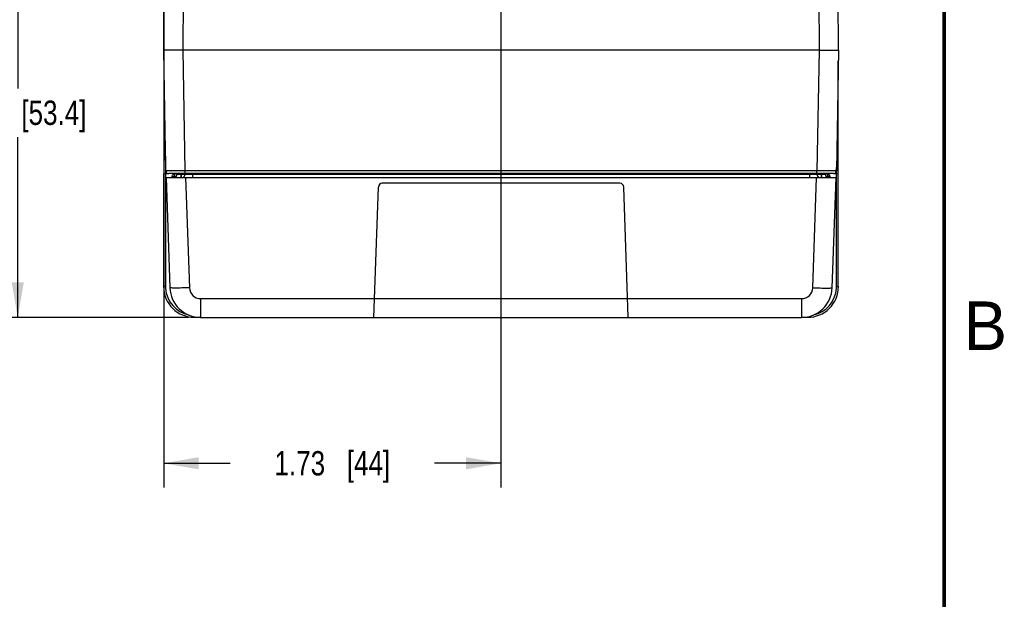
# Model space of a CAD drawing. Header units: inches. Extents: x 0 to 34, y 0 to 22.
# Tile 129 of 133: x 28.7 to 33.8, y 6.9 to 9.8. Entities that reach past the tile are written whole.
import ezdxf

# ---------------------------------------------------------------- set-up
doc = ezdxf.new("R2010")
doc.units = ezdxf.units.IN
doc.header["$LTSCALE"] = 1.87
doc.header["$MEASUREMENT"] = 0
doc.layers.get('0').update_dxf_attribs({"linetype": 'CONTINUOUS'})
doc.layers.add('DIMENSIONS', color=7, linetype='CONTINUOUS')
doc.styles.get("Standard").update_dxf_attribs({"font": 'txt', "width": 0.8})
doc.styles.add('TEXTSTYLE_2', font='txt')
doc.dimstyles.new('DIMSTYLE_1', dxfattribs={"dimtxt": 0.125, "dimasz": 0.18, "dimexe": 0.125, "dimexo": 0.0625, "dimgap": 0.0625, "dimtad": 0, "dimtih": 1, "dimtoh": 1, "dimzin": 4, "dimdsep": 46, "dimtxsty": 'STANDARD', "dimblk": '_FILLED', "dimblk1": '_FILLED', "dimblk2": '_FILLED', "dimcen": 0.09, "dimadec": 0, "dimazin": 0, "dimtp": 0.001, "dimtm": 0.001, "dimtfac": 1, "dimtofl": 0, "dimtmove": 0, "dimatfit": 3, "dimldrblk": '_FILLED', "dimfxl": 1, "dimtolj": 1, "dimtzin": 4, "dimarcsym": 0})
doc.dimstyles.new('DIMSTYLE_2', dxfattribs={"dimtxt": 0.125, "dimasz": 0.18, "dimexe": 0.125, "dimexo": 0.0625, "dimgap": 0.0625, "dimtad": 0, "dimtih": 1, "dimtoh": 1, "dimzin": 4, "dimdsep": 46, "dimtxsty": 'STANDARD', "dimblk": '_FILLED', "dimblk1": '_FILLED', "dimblk2": '_FILLED', "dimcen": 0.09, "dimadec": 0, "dimazin": 0, "dimtp": 0.01, "dimtm": 0.01, "dimtfac": 1, "dimtofl": 0, "dimtmove": 0, "dimatfit": 3, "dimldrblk": '_FILLED', "dimfxl": 1, "dimtolj": 1, "dimtzin": 4, "dimarcsym": 0})

# ---------------------------------------------------------------- blocks, each defined once
blk = doc.blocks.new('_FILLED')
at = {"color": 0, "linetype": 'BYBLOCK'}
blk.add_solid([(0, 0), (-1, 0.174), (-1, -0.174)], dxfattribs=at)
blk = doc.blocks.new('*D6')
at = {"layer": 'DIMENSIONS', "color": 2, "linetype": 'CONTINUOUS'}
for p, q in [((31.2219, 10.0384), (31.2219, 7.4276)), ((29.4879, 9.6131), (29.4879, 7.4276)), ((29.4879, 7.5526), (29.8299, 7.5526)), ((31.2219, 7.5526), (30.8799, 7.5526))]:
    blk.add_line(p, q, dxfattribs=at)
at = {"layer": 'DIMENSIONS', "color": 2, "linetype": 'CONTINUOUS', "xscale": 0.18, "yscale": 0.18, "zscale": 0.18, "rotation": 180}
blk.add_blockref('_FILLED', (29.4879, 7.5526), dxfattribs=at)
at = {"layer": 'DIMENSIONS', "color": 2, "linetype": 'CONTINUOUS', "xscale": 0.18, "yscale": 0.18, "zscale": 0.18}
blk.add_blockref('_FILLED', (31.2219, 7.5526), dxfattribs=at)
at = {"layer": 'DIMENSIONS', "color": 2, "linetype": 'CONTINUOUS', "insert": (30.3549, 7.6151), "char_height": 0.125, "width": 0.925, "attachment_point": 2, "line_spacing_factor": 0.9}
blk.add_mtext('1.73{\\Ftxt.shx;\\W1.000000;\\H0.125000; }[44]', dxfattribs=at)
blk = doc.blocks.new('*D18')
at = {"layer": 'DIMENSIONS', "color": 2, "linetype": 'CONTINUOUS'}
for p, q in [((30.8544, 10.4059), (28.6126, 10.4059)), ((28.7376, 10.4059), (28.7376, 9.4793)), ((28.7376, 8.3027), (28.7376, 9.2293)), ((29.615, 8.3027), (28.6126, 8.3027))]:
    blk.add_line(p, q, dxfattribs=at)
at = {"layer": 'DIMENSIONS', "color": 2, "linetype": 'CONTINUOUS', "xscale": 0.18, "yscale": 0.18, "zscale": 0.18}
for p, rotation in [((28.7376, 10.4059), 90), ((28.7376, 8.3027), 270)]:
    blk.add_blockref('_FILLED', p, dxfattribs=dict(at, rotation=rotation))
at = {"layer": 'DIMENSIONS', "color": 2, "linetype": 'CONTINUOUS', "insert": (28.7376, 9.4168), "char_height": 0.125, "width": 1.125, "attachment_point": 2, "line_spacing_factor": 0.9}
blk.add_mtext('2.10{\\Ftxt.shx;\\W1.000000;\\H0.125000; }[53.4]', dxfattribs=at)

msp = doc.modelspace()

# ---------------------------------------------------------------- linework, layer by layer
at = {"color": 7, "linetype": 'CONTINUOUS'}
for p, q in [((29.4879, 9.6756), (29.4999, 12.43)), ((32.9569, 9.6756), (32.9449, 12.43)), ((29.4878, 12.1262), (29.4878, 9.0407)), ((29.5879, 9.6756), (29.5951, 11.3352)), ((32.8496, 11.3352), (32.8569, 9.6756)), ((29.4987, 9.0563), (29.4879, 9.6756)), ((29.5987, 9.0563), (29.5879, 9.6756)), ((32.8569, 9.6756), (29.5879, 9.6756)), ((32.8569, 9.6756), (32.8461, 9.0563)), ((32.9569, 9.6756), (32.9461, 9.0563)), ((32.9559, 9.0407), (32.9559, 9.6205)), ((29.4974, 9.1303), (29.4974, 9.0415)), ((32.9463, 9.0415), (32.9463, 9.0721)), ((29.4876, 9.0407), (29.5085, 9.0425)), ((29.4877, 9.0407), (29.4877, 8.4604)), ((29.4976, 9.0415), (29.4976, 8.4604)), ((29.5003, 9.0219), (29.5201, 8.4546)), ((29.5003, 9.0219), (32.9445, 9.0219)), ((32.9311, 9.0415), (29.5137, 9.0415)), ((29.5319, 9.0271), (29.5413, 9.0271)), ((29.5319, 9.0219), (29.5319, 9.0271)), ((29.5415, 9.0375), (29.5396, 9.0348)), ((29.5416, 9.0415), (29.5402, 9.0368)), ((29.5413, 9.0271), (29.542, 9.0271)), ((29.542, 9.0271), (29.5422, 9.0268)), ((29.542, 9.0219), (29.542, 9.0271)), ((29.5422, 9.0219), (29.5422, 9.0268)), ((29.5515, 9.0268), (29.5422, 9.0268)), ((29.5562, 9.0416), (29.5561, 9.0365)), ((29.5758, 9.0415), (29.5757, 9.0365)), ((29.5757, 9.0365), (29.5757, 9.0219)), ((29.5777, 9.0365), (29.5757, 9.0365)), ((29.5777, 9.0365), (29.5778, 9.0415)), ((29.5777, 9.0365), (29.5777, 9.0219)), ((29.5973, 9.0365), (29.5974, 9.0417)), ((29.5987, 9.0415), (29.5987, 9.0563)), ((32.8461, 9.0563), (29.5987, 9.0563)), ((29.6002, 9.0219), (29.62, 8.4546)), ((29.6367, 9.0365), (29.6368, 9.0415)), ((29.6367, 9.0365), (29.6367, 9.0219)), ((32.808, 9.0365), (29.6367, 9.0365)), ((32.808, 9.0415), (32.808, 9.0365)), ((32.808, 9.0365), (32.808, 9.0219)), ((32.8247, 8.4546), (32.8445, 9.0219)), ((32.8461, 9.0415), (32.8461, 9.0563)), ((32.8473, 9.0417), (32.8474, 9.0365)), ((32.867, 9.0415), (32.8671, 9.0365)), ((32.869, 9.0365), (32.8671, 9.0365)), ((32.8671, 9.0365), (32.8671, 9.0219)), ((32.8689, 9.0415), (32.869, 9.0365)), ((32.869, 9.0365), (32.869, 9.0219)), ((32.8886, 9.0415), (32.8887, 9.0365)), ((32.8932, 9.0268), (32.9015, 9.0268)), ((32.9018, 9.0272), (32.9015, 9.0268)), ((32.9015, 9.0268), (32.9015, 9.0219)), ((32.9119, 9.0272), (32.9018, 9.0272)), ((32.9018, 9.0272), (32.9018, 9.0219)), ((32.9042, 9.0349), (32.9022, 9.0415)), ((32.9049, 9.0366), (32.9042, 9.0349)), ((32.9119, 9.0272), (32.9119, 9.0219)), ((32.9247, 8.4546), (32.9445, 9.0219)), ((32.9362, 9.0424), (32.9561, 9.0407)), ((32.9462, 8.4604), (32.9462, 9.0416)), ((32.956, 8.4604), (32.956, 9.0407)), ((30.5684, 8.3026), (30.5918, 8.9726)), ((31.8333, 8.9916), (30.6115, 8.9916)), ((31.8764, 8.3026), (31.853, 8.9726)), ((29.4976, 8.4604), (29.4877, 8.4604)), ((32.9462, 8.4604), (32.956, 8.4604)), ((29.6775, 8.3992), (32.7673, 8.3992)), ((29.6775, 8.3992), (29.6775, 8.3027)), ((32.7673, 8.3992), (32.7673, 8.3027)), ((29.6451, 8.3068), (29.6451, 8.303)), ((29.6451, 8.303), (29.6747, 8.303)), ((29.6775, 8.3027), (32.7673, 8.3027)), ((32.7703, 8.303), (32.7986, 8.303)), ((32.7986, 8.3067), (32.7986, 8.303))]:
    msp.add_line(p, q, dxfattribs=at)
at = {"color": 7, "linetype": 'CONTINUOUS', "const_width": 0.02}
msp.add_lwpolyline([(33.5, 0.5), (33.5, 21.5)], dxfattribs=at)
at = {"color": 7, "linetype": 'CONTINUOUS'}
for centre, radius, start, end in [((29.5137, 9.0565), 0.015, 181, 270), ((29.551, 9.0257), 0.0195, 130.9858, 139.6861), ((29.5932, 9.0045), 0.0657, 145.6472, 146.7988), ((29.9607, 8.9033), 0.4411, 162.3912, 162.6578), ((29.5413, 9.0367), 0.0148, 270, 359), ((29.5624, 9.0271), 0.0204, 162.9252, 179.9534), ((29.562, 9.0267), 0.0198, 160.1899, 179.9069), ((29.5622, 9.0272), 0.0202, 138.6519, 162.9061), ((29.5595, 9.0205), 0.0249, 122.0881, 123.6716), ((29.5619, 9.0274), 0.0199, 134.5502, 138.5818), ((29.5619, 9.0268), 0.0197, 131.0282, 136.4431), ((29.5826, 9.0367), 0.0148, 299.6667, 359), ((32.8622, 9.0367), 0.0148, 181, 240.3342), ((32.9034, 9.0367), 0.0148, 181, 270.0014), ((32.8816, 9.0272), 0.0201, 28.5091, 45.2285), ((32.8818, 9.0268), 0.0197, 14.3157, 28.2066), ((32.8814, 9.0271), 0.0203, 17.1328, 28.4706), ((32.8814, 9.0271), 0.0204, 5.7575, 17.1157), ((32.8817, 9.0268), 0.0198, 0.0547, 14.2635), ((32.8815, 9.0272), 0.0203, 359.9953, 5.7412), ((32.8505, 9.0045), 0.0657, 33.2194, 34.3119), ((32.9311, 9.0565), 0.015, 270.0001, 359), ((30.6115, 8.9719), 0.0197, 90, 178), ((31.8333, 8.9719), 0.0197, 2, 90), ((29.6451, 8.4604), 0.1574, 179.9933, 270.008), ((29.6452, 8.4604), 0.1476, 180.0139, 183.2026), ((29.6775, 8.4601), 0.1575, 182, 270), ((29.6775, 8.4566), 0.0575, 182.0003, 269.9997), ((32.7673, 8.4566), 0.0575, 270.0003, 357.9997), ((32.7673, 8.4601), 0.1575, 270, 358), ((32.7987, 8.4604), 0.1574, 269.9941, 0.0073), ((32.7986, 8.4605), 0.1476, 356.8269, 359.9875), ((29.6451, 8.4603), 0.1475, 183.1745, 259.1441), ((32.7987, 8.4604), 0.1475, 281.447, 356.8548)]:
    msp.add_arc(centre, radius, start, end, dxfattribs=at)
for points, knots in [([(29.5879, 9.6756), (29.5814, 9.6756), (29.5686, 9.6756), (29.5501, 9.6755), (29.533, 9.6755), (29.5181, 9.6754), (29.5072, 9.6754), (29.5, 9.6754), (29.4958, 9.6754), (29.4925, 9.6755), (29.4903, 9.6755), (29.489, 9.6755), (29.4884, 9.6755), (29.488, 9.6756), (29.4879, 9.6756)], [0, 0, 0, 0, 0.195067, 0.382638, 0.555503, 0.707019, 0.831363, 0.881807, 0.923761, 0.956821, 0.980672, 0.989069, 0.995092, 1, 1, 1, 1]), ([(32.8569, 9.6756), (32.8634, 9.6756), (32.8761, 9.6756), (32.8947, 9.6755), (32.9117, 9.6755), (32.9267, 9.6754), (32.9376, 9.6754), (32.9448, 9.6754), (32.949, 9.6754), (32.9523, 9.6755), (32.9544, 9.6755), (32.9557, 9.6755), (32.9564, 9.6755), (32.9567, 9.6756), (32.9569, 9.6756)], [0, 0, 0, 0, 0.195091, 0.382685, 0.555568, 0.707094, 0.831439, 0.881879, 0.923825, 0.956874, 0.98071, 0.989099, 0.995113, 1, 1, 1, 1]), ([(29.5987, 9.0563), (29.5922, 9.0562), (29.5794, 9.0562), (29.5609, 9.0562), (29.5463, 9.0562), (29.5354, 9.0561), (29.5282, 9.0561), (29.5216, 9.0561), (29.5158, 9.0562), (29.5108, 9.0562), (29.5071, 9.0562), (29.5046, 9.0562), (29.5031, 9.0562), (29.5018, 9.0562), (29.5007, 9.0562), (29.4999, 9.0562), (29.4995, 9.0562), (29.4992, 9.0562), (29.499, 9.0562), (29.4988, 9.0562), (29.4988, 9.0563), (29.4987, 9.0562), (29.4987, 9.0563)], [0, 0, 0, 0, 0.195088, 0.382679, 0.555565, 0.634388, 0.7071, 0.773003, 0.83146, 0.88191, 0.923866, 0.94153, 0.956926, 0.970016, 0.98077, 0.989162, 0.992466, 0.995172, 0.997278, 0.998785, 0.999691, 1, 1, 1, 1]), ([(29.5396, 9.0348), (29.5394, 9.0352), (29.5387, 9.037), (29.5382, 9.0389), (29.5382, 9.0404)], [0, 0, 0, 0, 0.234784, 1, 1, 1, 1]), ([(29.5757, 9.0365), (29.5732, 9.0364), (29.5696, 9.0364), (29.565, 9.0364), (29.562, 9.0363), (29.5596, 9.0364), (29.5577, 9.0363), (29.5569, 9.0365), (29.5561, 9.0363), (29.5561, 9.0365)], [0, 0, 0, 0, 0.382689, 0.555566, 0.707106, 0.831447, 0.923823, 0.9807, 1, 1, 1, 1]), ([(29.5973, 9.0365), (29.5973, 9.0363), (29.5965, 9.0365), (29.5957, 9.0363), (29.5938, 9.0364), (29.5914, 9.0363), (29.5885, 9.0364), (29.5838, 9.0364), (29.5802, 9.0364), (29.5777, 9.0365)], [0, 0, 0, 0, 0.019332, 0.076144, 0.16839, 0.292609, 0.444008, 0.616863, 1, 1, 1, 1]), ([(29.6367, 9.0365), (29.6317, 9.0364), (29.6244, 9.0364), (29.6151, 9.0364), (29.6092, 9.0363), (29.6044, 9.0364), (29.6011, 9.0363), (29.5992, 9.0364), (29.5982, 9.0364), (29.5977, 9.0365), (29.5973, 9.0364), (29.5973, 9.0365)], [0, 0, 0, 0, 0.382828, 0.5557, 0.707186, 0.831554, 0.923914, 0.956956, 0.980753, 0.995142, 1, 1, 1, 1]), ([(32.8474, 9.0365), (32.8474, 9.0364), (32.847, 9.0365), (32.8466, 9.0364), (32.8456, 9.0364), (32.8437, 9.0363), (32.8403, 9.0364), (32.8355, 9.0363), (32.8296, 9.0364), (32.8204, 9.0364), (32.8131, 9.0364), (32.808, 9.0365)], [0, 0, 0, 0, 0.004859, 0.019251, 0.043054, 0.076105, 0.168485, 0.292875, 0.444373, 0.61724, 1, 1, 1, 1]), ([(32.9461, 9.0563), (32.9461, 9.0562), (32.946, 9.0563), (32.9459, 9.0562), (32.9458, 9.0562), (32.9456, 9.0562), (32.9453, 9.0562), (32.9448, 9.0562), (32.9441, 9.0562), (32.943, 9.0562), (32.9417, 9.0562), (32.9401, 9.0562), (32.9376, 9.0562), (32.934, 9.0562), (32.9289, 9.0562), (32.9231, 9.0561), (32.9166, 9.0561), (32.9093, 9.0561), (32.8985, 9.0562), (32.8839, 9.0562), (32.8653, 9.0562), (32.8526, 9.0562), (32.8461, 9.0563)], [0, 0, 0, 0, 0.000309, 0.001215, 0.002722, 0.004828, 0.007534, 0.010838, 0.01923, 0.029984, 0.043074, 0.05847, 0.076134, 0.11809, 0.16854, 0.226997, 0.2929, 0.365612, 0.444435, 0.617321, 0.804912, 1, 1, 1, 1]), ([(32.8671, 9.0365), (32.8646, 9.0364), (32.8609, 9.0364), (32.8563, 9.0364), (32.8533, 9.0363), (32.851, 9.0364), (32.849, 9.0363), (32.8482, 9.0365), (32.8474, 9.0363), (32.8474, 9.0365)], [0, 0, 0, 0, 0.38213, 0.554886, 0.706418, 0.830882, 0.923455, 0.980515, 1, 1, 1, 1]), ([(32.8887, 9.0365), (32.8887, 9.0363), (32.8879, 9.0365), (32.8871, 9.0363), (32.8851, 9.0364), (32.8828, 9.0363), (32.8798, 9.0364), (32.8752, 9.0364), (32.8715, 9.0364), (32.869, 9.0365)], [0, 0, 0, 0, 0.0193, 0.076179, 0.168556, 0.292899, 0.444438, 0.617316, 1, 1, 1, 1]), ([(32.9055, 9.0405), (32.9074, 9.0388), (32.9106, 9.0348), (32.9119, 9.0297), (32.9119, 9.0272)], [0, 0, 0, 0, 0.500376, 1, 1, 1, 1]), ([(29.62, 8.4546), (29.6073, 8.4542), (29.5888, 8.4537), (29.5653, 8.4533), (29.5503, 8.4532), (29.5381, 8.4532), (29.5297, 8.4534), (29.5248, 8.4537), (29.5223, 8.454), (29.521, 8.4542), (29.5201, 8.4544), (29.5201, 8.4546)], [0, 0, 0, 0, 0.381918, 0.554511, 0.70568, 0.829768, 0.922221, 0.955324, 0.979311, 0.994089, 1, 1, 1, 1]), ([(32.8247, 8.4546), (32.8375, 8.4542), (32.856, 8.4537), (32.8795, 8.4533), (32.8945, 8.4532), (32.9067, 8.4532), (32.9151, 8.4534), (32.92, 8.4537), (32.9225, 8.454), (32.9238, 8.4542), (32.9247, 8.4544), (32.9247, 8.4546)], [0, 0, 0, 0, 0.381918, 0.554511, 0.70568, 0.829768, 0.922221, 0.955324, 0.979311, 0.994089, 1, 1, 1, 1])]:
    msp.add_open_spline(points, degree=3, knots=knots, dxfattribs=at)
for points in [[(29.5319, 9.0271), (29.5319, 9.0292), (29.5323, 9.0312), (29.533, 9.0331)], [(29.533, 9.0331), (29.5338, 9.035), (29.5348, 9.0368), (29.5361, 9.0383)], [(29.5457, 9.0412), (29.5442, 9.0401), (29.5427, 9.0389), (29.5415, 9.0375)], [(29.5434, 9.0335), (29.5443, 9.036), (29.5458, 9.0384), (29.5476, 9.0403)], [(32.8948, 9.0416), (32.8966, 9.0401), (32.8981, 9.0382), (32.8992, 9.0361)], [(32.9042, 9.0349), (32.9025, 9.0376), (32.9001, 9.0399), (32.8975, 9.0415)], [(32.9055, 9.0405), (32.9055, 9.0392), (32.9053, 9.0379), (32.9049, 9.0366)]]:
    msp.add_open_spline(points, degree=3, dxfattribs=at)

# ---------------------------------------------------------------- texts
at = {"color": 2, "linetype": 'CONTINUOUS', "insert": (33.6006, 8.3845), "char_height": 0.25, "width": 0.25, "attachment_point": 1, "line_spacing_factor": 0.9, "style": 'TEXTSTYLE_2'}
msp.add_mtext('B', dxfattribs=at)

# ---------------------------------------------------------------- dimensions: what is measured, and where the dimension line sits
at = {"layer": 'DIMENSIONS', "color": 2, "linetype": 'CONTINUOUS'}
for base, p1, p2, angle, dimstyle, picture, middle in [((28.7376, 10.4059), (29.6775, 8.3027), (30.9169, 10.4059), 90, 'DIMSTYLE_1', '*D18', (28.7376, 9.3543)), ((29.4879, 7.5526), (31.2219, 10.1009), (29.4879, 9.6756), 180, 'DIMSTYLE_2', '*D6', (30.3549, 7.5526))]:
    dim = msp.add_linear_dim(base=base, p1=p1, p2=p2, angle=angle, dimstyle=dimstyle, dxfattribs=at)
    dim.commit()
    dim.dimension.update_dxf_attribs({"geometry": picture, "text_midpoint": middle, "dimtype": 160})

doc.saveas('drawing.dxf')
